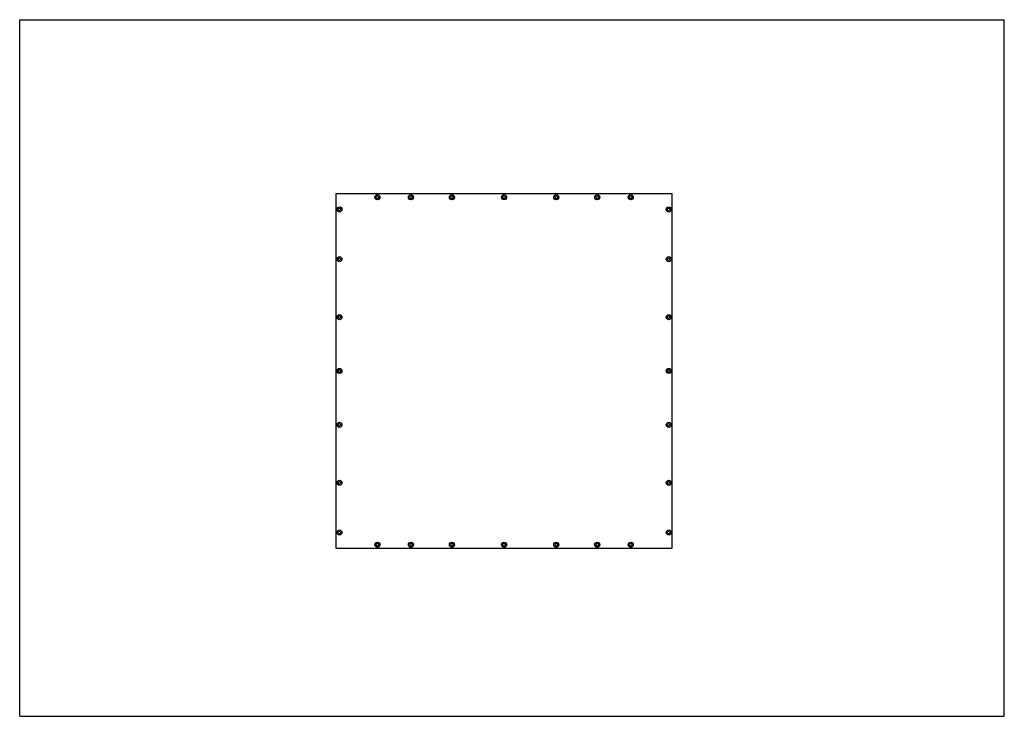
# Model space of a CAD drawing. Header units: millimetres. Extents: x 0 to 1189, y 0 to 841.
import ezdxf

# ---------------------------------------------------------------- set-up
doc = ezdxf.new("R2010")
doc.units = ezdxf.units.MM
doc.header["$LTSCALE"] = 65.395
doc.layers.get('0').update_dxf_attribs({"linetype": 'CONTINUOUS'})

msp = doc.modelspace()

# ---------------------------------------------------------------- linework, layer by layer
at = {"color": 7, "linetype": 'CONTINUOUS'}
for p, q in [((0, 0), (0, 841)), ((0, 841), (1189, 841)), ((1189, 0), (1189, 841)), ((381.9, 630.8), (381.9, 203)), ((787.9, 630.8), (381.9, 630.8)), ((787.9, 203), (787.9, 630.8)), ((381.9, 203), (787.9, 203)), ((0, 0), (1189, 0))]:
    msp.add_line(p, q, dxfattribs=at)
for centre in [(431.9, 626.7), (472.4, 626.7), (521.9, 626.7), (584.9, 626.7), (647.9, 626.7), (697.4, 626.7), (737.9, 626.7), (386.1, 611.9), (783.7, 611.9), (386.1, 551.9), (783.7, 551.9), (386.1, 481.9), (783.7, 481.9), (386.1, 416.9), (783.7, 416.9), (386.1, 351.9), (783.7, 351.9), (386.1, 281.9), (783.7, 281.9), (386.1, 221.9), (783.7, 221.9), (431.9, 207.1), (472.4, 207.1), (521.9, 207.1), (584.9, 207.1), (647.9, 207.1), (697.4, 207.1), (737.9, 207.1)]:
    msp.add_circle(centre, 3.07, dxfattribs=at)
at = {"color": 3, "linetype": 'CONTINUOUS'}
for points in [[(430.4, 626.7), (430.4, 627.1), (430.8, 627.9), (431.9, 628.3), (433.1, 627.9), (433.4, 627.1), (433.4, 626.7)], [(433.4, 626.7), (433.4, 626.3), (433.1, 625.5), (431.9, 625), (430.8, 625.5), (430.4, 626.3), (430.4, 626.7)], [(470.9, 626.7), (470.9, 627.1), (471.3, 627.9), (472.4, 628.3), (473.6, 627.9), (473.9, 627.1), (473.9, 626.7)], [(473.9, 626.7), (473.9, 626.3), (473.6, 625.5), (472.4, 625), (471.3, 625.5), (470.9, 626.3), (470.9, 626.7)], [(520.4, 626.7), (520.4, 627.1), (520.8, 627.9), (521.9, 628.3), (523.1, 627.9), (523.4, 627.1), (523.4, 626.7)], [(523.4, 626.7), (523.4, 626.3), (523.1, 625.5), (521.9, 625), (520.8, 625.5), (520.4, 626.3), (520.4, 626.7)], [(583.4, 626.7), (583.4, 627.1), (583.8, 627.9), (584.9, 628.3), (586.1, 627.9), (586.4, 627.1), (586.4, 626.7)], [(586.4, 626.7), (586.4, 626.3), (586.1, 625.5), (584.9, 625), (583.8, 625.5), (583.4, 626.3), (583.4, 626.7)], [(646.4, 626.7), (646.4, 627.1), (646.8, 627.9), (647.9, 628.3), (649.1, 627.9), (649.4, 627.1), (649.4, 626.7)], [(649.4, 626.7), (649.4, 626.3), (649.1, 625.5), (647.9, 625), (646.8, 625.5), (646.4, 626.3), (646.4, 626.7)], [(695.9, 626.7), (695.9, 627.1), (696.3, 627.9), (697.4, 628.3), (698.6, 627.9), (698.9, 627.1), (698.9, 626.7)], [(698.9, 626.7), (698.9, 626.3), (698.6, 625.5), (697.4, 625), (696.3, 625.5), (695.9, 626.3), (695.9, 626.7)], [(736.4, 626.7), (736.4, 627.1), (736.8, 627.9), (737.9, 628.3), (739.1, 627.9), (739.4, 627.1), (739.4, 626.7)], [(739.4, 626.7), (739.4, 626.3), (739.1, 625.5), (737.9, 625), (736.8, 625.5), (736.4, 626.3), (736.4, 626.7)], [(384.6, 611.9), (384.6, 612.3), (385, 613.1), (386.1, 613.5), (387.3, 613.1), (387.6, 612.3), (387.6, 611.9)], [(387.6, 611.9), (387.6, 611.5), (387.3, 610.7), (386.1, 610.2), (385, 610.7), (384.6, 611.5), (384.6, 611.9)], [(782.2, 611.9), (782.2, 612.3), (782.5, 613.1), (783.7, 613.5), (784.9, 613.1), (785.2, 612.3), (785.2, 611.9)], [(785.2, 611.9), (785.2, 611.5), (784.9, 610.7), (783.7, 610.2), (782.5, 610.7), (782.2, 611.5), (782.2, 611.9)], [(384.6, 551.9), (384.6, 552.3), (385, 553.1), (386.1, 553.5), (387.3, 553.1), (387.6, 552.3), (387.6, 551.9)], [(387.6, 551.9), (387.6, 551.5), (387.3, 550.7), (386.1, 550.2), (385, 550.7), (384.6, 551.5), (384.6, 551.9)], [(782.2, 551.9), (782.2, 552.3), (782.5, 553.1), (783.7, 553.5), (784.9, 553.1), (785.2, 552.3), (785.2, 551.9)], [(785.2, 551.9), (785.2, 551.5), (784.9, 550.7), (783.7, 550.2), (782.5, 550.7), (782.2, 551.5), (782.2, 551.9)], [(384.6, 481.9), (384.6, 482.3), (385, 483.1), (386.1, 483.5), (387.3, 483.1), (387.6, 482.3), (387.6, 481.9)], [(387.6, 481.9), (387.6, 481.5), (387.3, 480.7), (386.1, 480.2), (385, 480.7), (384.6, 481.5), (384.6, 481.9)], [(782.2, 481.9), (782.2, 482.3), (782.5, 483.1), (783.7, 483.5), (784.9, 483.1), (785.2, 482.3), (785.2, 481.9)], [(785.2, 481.9), (785.2, 481.5), (784.9, 480.7), (783.7, 480.2), (782.5, 480.7), (782.2, 481.5), (782.2, 481.9)], [(384.6, 416.9), (384.6, 417.3), (385, 418.1), (386.1, 418.5), (387.3, 418.1), (387.6, 417.3), (387.6, 416.9)], [(387.6, 416.9), (387.6, 416.5), (387.3, 415.7), (386.1, 415.2), (385, 415.7), (384.6, 416.5), (384.6, 416.9)], [(782.2, 416.9), (782.2, 417.3), (782.5, 418.1), (783.7, 418.5), (784.9, 418.1), (785.2, 417.3), (785.2, 416.9)], [(785.2, 416.9), (785.2, 416.5), (784.9, 415.7), (783.7, 415.2), (782.5, 415.7), (782.2, 416.5), (782.2, 416.9)], [(384.6, 351.9), (384.6, 352.3), (385, 353.1), (386.1, 353.5), (387.3, 353.1), (387.6, 352.3), (387.6, 351.9)], [(387.6, 351.9), (387.6, 351.5), (387.3, 350.7), (386.1, 350.2), (385, 350.7), (384.6, 351.5), (384.6, 351.9)], [(782.2, 351.9), (782.2, 352.3), (782.5, 353.1), (783.7, 353.5), (784.9, 353.1), (785.2, 352.3), (785.2, 351.9)], [(785.2, 351.9), (785.2, 351.5), (784.9, 350.7), (783.7, 350.2), (782.5, 350.7), (782.2, 351.5), (782.2, 351.9)], [(384.6, 281.9), (384.6, 282.3), (385, 283.1), (386.1, 283.5), (387.3, 283.1), (387.6, 282.3), (387.6, 281.9)], [(387.6, 281.9), (387.6, 281.5), (387.3, 280.7), (386.1, 280.2), (385, 280.7), (384.6, 281.5), (384.6, 281.9)], [(782.2, 281.9), (782.2, 282.3), (782.5, 283.1), (783.7, 283.5), (784.9, 283.1), (785.2, 282.3), (785.2, 281.9)], [(785.2, 281.9), (785.2, 281.5), (784.9, 280.7), (783.7, 280.2), (782.5, 280.7), (782.2, 281.5), (782.2, 281.9)], [(384.6, 221.9), (384.6, 222.3), (385, 223.1), (386.1, 223.5), (387.3, 223.1), (387.6, 222.3), (387.6, 221.9)], [(387.6, 221.9), (387.6, 221.5), (387.3, 220.7), (386.1, 220.2), (385, 220.7), (384.6, 221.5), (384.6, 221.9)], [(782.2, 221.9), (782.2, 222.3), (782.5, 223.1), (783.7, 223.5), (784.9, 223.1), (785.2, 222.3), (785.2, 221.9)], [(785.2, 221.9), (785.2, 221.5), (784.9, 220.7), (783.7, 220.2), (782.5, 220.7), (782.2, 221.5), (782.2, 221.9)], [(430.4, 207.1), (430.4, 207.5), (430.8, 208.3), (431.9, 208.7), (433.1, 208.3), (433.4, 207.5), (433.4, 207.1)], [(433.4, 207.1), (433.4, 206.7), (433.1, 205.9), (431.9, 205.4), (430.8, 205.9), (430.4, 206.7), (430.4, 207.1)], [(470.9, 207.1), (470.9, 207.5), (471.3, 208.3), (472.4, 208.7), (473.6, 208.3), (473.9, 207.5), (473.9, 207.1)], [(473.9, 207.1), (473.9, 206.7), (473.6, 205.9), (472.4, 205.4), (471.3, 205.9), (470.9, 206.7), (470.9, 207.1)], [(520.4, 207.1), (520.4, 207.5), (520.8, 208.3), (521.9, 208.7), (523.1, 208.3), (523.4, 207.5), (523.4, 207.1)], [(523.4, 207.1), (523.4, 206.7), (523.1, 205.9), (521.9, 205.4), (520.8, 205.9), (520.4, 206.7), (520.4, 207.1)], [(583.4, 207.1), (583.4, 207.5), (583.8, 208.3), (584.9, 208.7), (586.1, 208.3), (586.4, 207.5), (586.4, 207.1)], [(586.4, 207.1), (586.4, 206.7), (586.1, 205.9), (584.9, 205.4), (583.8, 205.9), (583.4, 206.7), (583.4, 207.1)], [(646.4, 207.1), (646.4, 207.5), (646.8, 208.3), (647.9, 208.7), (649.1, 208.3), (649.4, 207.5), (649.4, 207.1)], [(649.4, 207.1), (649.4, 206.7), (649.1, 205.9), (647.9, 205.4), (646.8, 205.9), (646.4, 206.7), (646.4, 207.1)], [(695.9, 207.1), (695.9, 207.5), (696.3, 208.3), (697.4, 208.7), (698.6, 208.3), (698.9, 207.5), (698.9, 207.1)], [(698.9, 207.1), (698.9, 206.7), (698.6, 205.9), (697.4, 205.4), (696.3, 205.9), (695.9, 206.7), (695.9, 207.1)], [(736.4, 207.1), (736.4, 207.5), (736.8, 208.3), (737.9, 208.7), (739.1, 208.3), (739.4, 207.5), (739.4, 207.1)], [(739.4, 207.1), (739.4, 206.7), (739.1, 205.9), (737.9, 205.4), (736.8, 205.9), (736.4, 206.7), (736.4, 207.1)]]:
    msp.add_open_spline(points, degree=3, knots=[0, 0, 0, 0, 0.250133, 0.5, 0.749867, 1, 1, 1, 1], dxfattribs=at)

doc.saveas('drawing.dxf')
